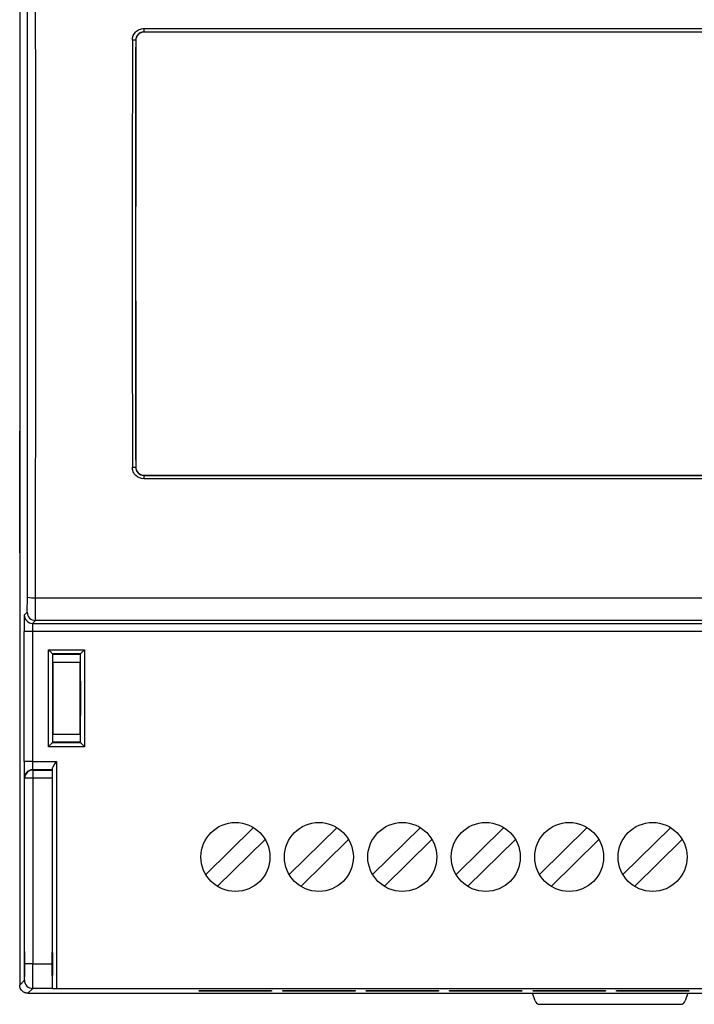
# Model space of a CAD drawing. Extents: x 69.4 to 141.4, y 125.3 to 216.
# Tile 1 of 3: x 69.4 to 110.5, y 125.3 to 185.3. Entities that reach past the tile are written whole.
import ezdxf

# ---------------------------------------------------------------- set-up
doc = ezdxf.new("R2010")
doc.units = 0
doc.layers.get('0').update_dxf_attribs({"linetype": 'CONTINUOUS'})

msp = doc.modelspace()

# ---------------------------------------------------------------- linework, layer by layer
at = {"color": 7, "linetype": 'CONTINUOUS'}
for p, q in [((69.433, 215.524), (69.433, 160.224)), ((76.996, 184.722), (116.97, 184.722)), ((76.996, 184.722), (76.996, 184.511)), ((76.501, 184.006), (76.495, 184.011)), ((116.97, 184.511), (76.996, 184.511)), ((76.996, 184.511), (77.001, 184.506)), ((116.965, 184.506), (77.001, 184.506)), ((69.446, 159.358), (69.433, 160.224)), ((69.433, 160.224), (69.433, 160.024)), ((69.439, 159.824), (69.433, 160.024)), ((69.436, 160.024), (69.433, 160.024)), ((69.433, 160.024), (69.433, 153.024)), ((69.446, 153.69), (69.446, 159.358)), ((76.495, 158.036), (76.501, 158.041)), ((77.001, 157.542), (76.996, 157.536)), ((76.996, 157.536), (76.996, 157.325)), ((76.996, 157.536), (116.97, 157.536)), ((116.97, 157.325), (76.996, 157.325)), ((77.001, 157.542), (116.965, 157.542)), ((69.433, 152.824), (69.446, 153.69)), ((69.439, 153.224), (69.433, 153.024)), ((69.433, 153.024), (69.436, 153.024)), ((69.433, 153.024), (69.433, 152.824)), ((69.433, 152.824), (69.433, 126.523)), ((70.401, 150.078), (140.465, 150.078)), ((69.716, 149.028), (69.893, 149.205)), ((70.393, 148.705), (70.216, 148.528)), ((140.474, 148.705), (70.393, 148.705)), ((69.707, 140.119), (69.707, 148.028)), ((70.207, 148.028), (69.707, 148.028)), ((140.659, 148.028), (70.207, 148.028)), ((70.207, 148.028), (70.207, 140.119)), ((70.216, 148.528), (140.65, 148.528)), ((71.185, 141.026), (71.185, 146.921)), ((71.185, 146.921), (73.381, 146.921)), ((73.381, 146.921), (73.381, 141.026)), ((71.435, 146.671), (71.435, 141.276)), ((71.456, 146.651), (71.435, 146.671)), ((73.131, 146.671), (71.435, 146.671)), ((71.456, 146.651), (73.11, 146.651)), ((73.11, 146.651), (73.131, 146.671)), ((73.131, 141.276), (73.131, 146.671)), ((71.46, 146.151), (71.46, 141.796)), ((73.106, 146.151), (71.46, 146.151)), ((73.106, 141.796), (73.106, 146.151)), ((71.438, 144.374), (71.438, 143.574)), ((71.453, 143.574), (71.453, 144.374)), ((73.114, 143.574), (73.114, 144.374)), ((73.129, 144.374), (73.129, 143.574)), ((71.46, 141.796), (73.106, 141.796)), ((73.381, 141.026), (71.185, 141.026)), ((71.456, 141.296), (71.435, 141.276)), ((71.435, 141.276), (73.131, 141.276)), ((73.11, 141.296), (71.456, 141.296)), ((73.11, 141.296), (73.131, 141.276)), ((70.207, 140.119), (69.707, 140.119)), ((70.207, 140.119), (71.681, 140.119)), ((70.216, 139.619), (70.234, 139.601)), ((71.429, 139.619), (70.216, 139.619)), ((70.234, 139.601), (70.234, 139.101)), ((70.234, 139.601), (71.41, 139.601)), ((71.429, 139.619), (71.41, 139.601)), ((71.431, 126.304), (71.431, 139.687)), ((71.681, 140.119), (71.681, 126.302)), ((69.734, 139.101), (69.716, 139.119)), ((69.734, 127.816), (69.734, 139.101)), ((70.234, 139.101), (69.734, 139.101)), ((70.234, 139.101), (70.234, 127.816)), ((71.406, 139.101), (70.234, 139.101)), ((71.406, 139.101), (71.406, 127.816)), ((83.674, 136.1), (80.765, 133.24)), ((88.754, 136.1), (85.845, 133.24)), ((93.834, 136.1), (90.925, 133.24)), ((98.914, 136.1), (96.005, 133.24)), ((103.994, 136.1), (101.085, 133.24)), ((109.074, 136.1), (106.165, 133.24)), ((81.466, 132.527), (84.375, 135.387)), ((86.546, 132.527), (89.455, 135.387)), ((91.626, 132.527), (94.535, 135.387)), ((96.706, 132.527), (99.615, 135.387)), ((101.786, 132.527), (104.695, 135.387)), ((106.866, 132.527), (109.775, 135.387)), ((70.234, 127.816), (69.734, 127.816)), ((70.234, 127.816), (71.406, 127.816)), ((69.433, 126.524), (69.726, 126.816)), ((70.226, 126.316), (69.933, 126.024)), ((69.933, 126.024), (140.933, 126.024)), ((71.419, 126.316), (70.226, 126.316)), ((71.431, 126.304), (71.419, 126.316)), ((71.681, 126.302), (139.185, 126.302)), ((80.368, 126.146), (80.368, 126.189)), ((80.368, 126.189), (84.773, 126.189)), ((80.375, 126.189), (80.368, 126.146)), ((84.773, 126.146), (80.368, 126.146)), ((84.765, 126.189), (84.773, 126.146)), ((84.773, 126.189), (84.773, 126.146)), ((85.448, 126.146), (85.448, 126.189)), ((85.448, 126.189), (89.853, 126.189)), ((85.455, 126.189), (85.448, 126.146)), ((89.853, 126.146), (85.448, 126.146)), ((89.845, 126.189), (89.853, 126.146)), ((89.853, 126.189), (89.853, 126.146)), ((90.528, 126.146), (90.528, 126.189)), ((90.528, 126.189), (94.933, 126.189)), ((90.535, 126.189), (90.528, 126.146)), ((94.933, 126.146), (90.528, 126.146)), ((94.925, 126.189), (94.933, 126.146)), ((94.933, 126.189), (94.933, 126.146)), ((95.608, 126.146), (95.608, 126.189)), ((95.608, 126.189), (100.013, 126.189)), ((95.615, 126.189), (95.608, 126.146)), ((100.013, 126.146), (95.608, 126.146)), ((100.005, 126.189), (100.013, 126.146)), ((100.013, 126.189), (100.013, 126.146)), ((100.815, 125.555), (100.659, 126.024)), ((100.688, 126.146), (100.688, 126.189)), ((100.688, 126.189), (105.093, 126.189)), ((100.695, 126.189), (100.688, 126.146)), ((105.093, 126.146), (100.688, 126.146)), ((105.085, 126.189), (105.093, 126.146)), ((105.093, 126.189), (105.093, 126.146)), ((105.768, 126.146), (105.768, 126.189)), ((105.768, 126.189), (110.173, 126.189)), ((105.775, 126.189), (105.768, 126.146)), ((110.173, 126.146), (105.768, 126.146)), ((110.108, 126.024), (109.952, 125.555)), ((110.165, 126.189), (110.173, 126.146)), ((110.173, 126.189), (110.173, 126.146)), ((101.099, 125.35), (109.667, 125.35))]:
    msp.add_line(p, q, dxfattribs=at)
at = {"color": 9, "linetype": 'CONTINUOUS'}
for p, q in [((71.453, 144.374), (71.438, 144.374)), ((73.129, 144.374), (73.114, 144.374)), ((71.453, 143.574), (71.438, 143.574)), ((73.129, 143.574), (73.114, 143.574))]:
    msp.add_line(p, q, dxfattribs=at)
at = {"color": 7, "linetype": 'CONTINUOUS', "flags": 128}
for points in [[(71.185, 146.921), (71.221, 146.886), (71.255, 146.851), (71.289, 146.818), (71.32, 146.787), (71.348, 146.758), (71.374, 146.733), (71.395, 146.712), (71.412, 146.695), (71.425, 146.682), (71.433, 146.674), (71.435, 146.671)], [(73.131, 146.671), (73.134, 146.674), (73.142, 146.682), (73.154, 146.695), (73.171, 146.712), (73.193, 146.733), (73.218, 146.758), (73.247, 146.787), (73.278, 146.818), (73.311, 146.851), (73.346, 146.886), (73.381, 146.921)], [(71.185, 141.026), (71.221, 141.061), (71.255, 141.096), (71.289, 141.129), (71.32, 141.16), (71.348, 141.189), (71.374, 141.214), (71.395, 141.235), (71.412, 141.252), (71.425, 141.265), (71.433, 141.273), (71.435, 141.276)], [(73.131, 141.276), (73.134, 141.273), (73.142, 141.265), (73.154, 141.252), (73.171, 141.235), (73.193, 141.214), (73.218, 141.189), (73.247, 141.16), (73.278, 141.129), (73.311, 141.096), (73.346, 141.061), (73.381, 141.026)]]:
    msp.add_lwpolyline(points, dxfattribs=at)
at = {"color": 7, "linetype": 'CONTINUOUS'}
for centre in [(82.57, 134.314), (87.65, 134.314), (92.73, 134.314), (97.81, 134.314), (102.89, 134.314), (107.97, 134.314)]:
    msp.add_circle(centre, 2.1, dxfattribs=at)
for centre, radius, start, end in [((76.343, 183.016), 1.007, 81.31118, 92.71851), ((76.343, 159.032), 1.007, 267.28149, 278.68882), ((70.276, 151.586), 1.513, 255.65359, 274.74148), ((70.393, 149.205), 0.5, 180.00486, 269.99514), ((70.216, 149.028), 0.5, 180.00438, 269.9954), ((70.216, 139.119), 0.5, 90.00535, 179.99508), ((70.234, 139.101), 0.5, 90.00535, 179.99508), ((70.226, 126.816), 0.5, 180.00581, 269.99419), ((101.099, 125.65), 0.3, 198.43495, 270), ((109.667, 125.65), 0.3, 270, 341.56505)]:
    msp.add_arc(centre, radius, start, end, dxfattribs=at)
for centre, major_axis, ratio, start_param, end_param in [((67.738, 171.024), (0, 248.804), 0.008727, 4.628276, 4.796502), ((68.238, 171.024), (0, 249.304), 0.008709, 4.628276, 4.796502), ((80.638, 171.024), (0, 249.304), 0.017441, 1.518634, 1.622958), ((80.838, 171.024), (0, 249.104), 0.017455, 1.518634, 1.622958), ((80.838, 171.024), (0, 248.804), 0.017455, 1.518593, 1.623), ((69.892, 150.204), (0, 1), 0.008727, 3.150319, 4.628276), ((70.392, 150.204), (0, 1.5), 0.005818, 3.150319, 4.628276), ((69.716, 148.028), (0, 1), 0.008727, 0.008727, 1.570796), ((70.216, 148.028), (0, 0.5), 0.017454, 0.008727, 1.570796), ((71.456, 146.151), (0, 0.5), 0.008727, 4.712389, 6.274459), ((73.111, 146.151), (0, 0.5), 0.008727, 0.008727, 1.570796), ((71.456, 141.796), (0, 0.5), 0.008727, 3.150319, 4.712389), ((73.111, 141.796), (0, 0.5), 0.008727, 1.570796, 3.132866), ((69.716, 140.119), (0, 1), 0.008727, 1.570796, 3.132866), ((70.216, 140.119), (0, 0.5), 0.017454, 1.570796, 3.132866), ((71.411, 139.101), (0, 0.5), 0.008727, 0.008727, 1.570796), ((71.429, 140.119), (0, 0.5), 0.008727, 3.150319, 3.670237), ((69.726, 127.816), (0, 1), 0.008727, 3.150319, 4.712389), ((70.226, 127.816), (0, 1.5), 0.005818, 3.150319, 4.712389), ((71.419, 127.816), (0, 1.5), 0.008727, 1.570796, 3.132866), ((71.681, 126.304), (0.25, 0), 0.008727, 3.150319, 4.712389)]:
    msp.add_ellipse(centre, major_axis=major_axis, ratio=ratio, start_param=start_param, end_param=end_param, dxfattribs=at)
for centre, major_axis in [((69.726, 127.802), (0, 0.755)), ((71.419, 127.802), (0, 0.725))]:
    msp.add_ellipse(centre, major_axis=major_axis, ratio=0.008727, dxfattribs=at)
for points, knots in [([(76.295, 184.022), (76.296, 184.207), (76.372, 184.388), (76.565, 184.581), (76.643, 184.633), (76.813, 184.703), (76.903, 184.722), (76.996, 184.722)], [0, 0, 0, 0, 0.5, 0.5, 0.75, 0.75, 1, 1, 1, 1]), ([(76.996, 184.511), (76.864, 184.511), (76.735, 184.457), (76.55, 184.273), (76.496, 184.143), (76.495, 184.011)], [0, 0, 0, 0, 0.5, 0.5, 1, 1, 1, 1]), ([(77.001, 184.506), (76.869, 184.506), (76.74, 184.451), (76.555, 184.267), (76.501, 184.138), (76.501, 184.006)], [0, 0, 0, 0, 0.5, 0.5, 1, 1, 1, 1]), ([(76.996, 157.325), (76.811, 157.325), (76.63, 157.402), (76.436, 157.595), (76.384, 157.673), (76.314, 157.842), (76.296, 157.933), (76.295, 158.025)], [0, 0, 0, 0, 0.5, 0.5, 0.75, 0.75, 1, 1, 1, 1]), ([(76.495, 158.036), (76.496, 157.904), (76.55, 157.775), (76.734, 157.591), (76.864, 157.536), (76.996, 157.536)], [0, 0, 0, 0, 0.5, 0.5, 1, 1, 1, 1]), ([(76.501, 158.041), (76.501, 157.909), (76.555, 157.78), (76.74, 157.596), (76.869, 157.542), (77.001, 157.542)], [0, 0, 0, 0, 0.5, 0.5, 1, 1, 1, 1]), ([(71.444, 145.247), (71.443, 145.235), (71.443, 145.203), (71.441, 145.105), (71.44, 145.038), (71.438, 144.799), (71.438, 144.589), (71.438, 144.374)], [0, 0, 0, 0, 0.25, 0.25, 0.5, 0.5, 1, 1, 1, 1]), ([(71.453, 144.374), (71.453, 144.423), (71.453, 144.522), (71.453, 144.65), (71.452, 144.756), (71.452, 144.843), (71.451, 144.924), (71.451, 144.997), (71.45, 145.063), (71.449, 145.13), (71.448, 145.191), (71.447, 145.234), (71.446, 145.254), (71.445, 145.251), (71.445, 145.25)], [0, 0, 0, 0, 0.107269, 0.214541, 0.28603, 0.357749, 0.429243, 0.500794, 0.572579, 0.644134, 0.751418, 0.858702, 0.965958, 1, 1, 1, 1]), ([(73.114, 144.374), (73.114, 144.485), (73.114, 144.596), (73.115, 144.802), (73.115, 144.896), (73.117, 145.053), (73.117, 145.116), (73.119, 145.201), (73.12, 145.224), (73.122, 145.224), (73.123, 145.201), (73.125, 145.116), (73.126, 145.053), (73.127, 144.896), (73.128, 144.802), (73.128, 144.596), (73.129, 144.485), (73.129, 144.374)], [3.141593, 3.141593, 3.141593, 3.141593, 3.534292, 3.534292, 3.926991, 3.926991, 4.31969, 4.31969, 4.712389, 4.712389, 5.105088, 5.105088, 5.497787, 5.497787, 5.890486, 5.890486, 6.283185, 6.283185, 6.283185, 6.283185]), ([(71.438, 143.574), (71.438, 143.524), (71.438, 143.425), (71.438, 143.297), (71.438, 143.191), (71.439, 143.104), (71.439, 143.024), (71.44, 142.95), (71.44, 142.884), (71.441, 142.817), (71.442, 142.757), (71.444, 142.711), (71.444, 142.701), (71.445, 142.696)], [0, 0, 0, 0, 0.111048, 0.222103, 0.296109, 0.370355, 0.44437, 0.518444, 0.592756, 0.666834, 0.777899, 0.888961, 1, 1, 1, 1]), ([(71.445, 142.697), (71.446, 142.697), (71.446, 142.697), (71.447, 142.716), (71.448, 142.743), (71.449, 142.787), (71.45, 142.855), (71.451, 142.951), (71.452, 143.066), (71.452, 143.18), (71.453, 143.287), (71.453, 143.383), (71.453, 143.479), (71.453, 143.543), (71.453, 143.574)], [0, 0, 0, 0, 0.073001, 0.144491, 0.216203, 0.287686, 0.395048, 0.502406, 0.609905, 0.717406, 0.789052, 0.86093, 0.932583, 1, 1, 1, 1]), ([(73.129, 143.574), (73.129, 143.462), (73.128, 143.351), (73.128, 143.145), (73.127, 143.051), (73.126, 142.894), (73.125, 142.831), (73.123, 142.746), (73.122, 142.724), (73.12, 142.724), (73.119, 142.746), (73.117, 142.831), (73.117, 142.894), (73.115, 143.051), (73.115, 143.145), (73.114, 143.351), (73.114, 143.462), (73.114, 143.574)], [0, 0, 0, 0, 0.392699, 0.392699, 0.785398, 0.785398, 1.178097, 1.178097, 1.570796, 1.570796, 1.963495, 1.963495, 2.356194, 2.356194, 2.748894, 2.748894, 3.141593, 3.141593, 3.141593, 3.141593]), ([(71.431, 139.687), (71.432, 139.738), (71.472, 139.809), (71.568, 139.96), (71.625, 140.04), (71.681, 140.119)], [0, 0, 0, 0, 0.5, 0.5, 1, 1, 1, 1]), ([(69.933, 126.024), (69.91, 126.024), (69.865, 126.026), (69.799, 126.04), (69.737, 126.062), (69.679, 126.092), (69.626, 126.127), (69.563, 126.183), (69.497, 126.268), (69.444, 126.389), (69.437, 126.478), (69.433, 126.523)], [0, 0, 0, 0, 0.087222, 0.172923, 0.257105, 0.339767, 0.420911, 0.500537, 0.660958, 0.827445, 1, 1, 1, 1])]:
    msp.add_open_spline(points, degree=3, knots=knots, dxfattribs=at)

doc.saveas('drawing.dxf')
